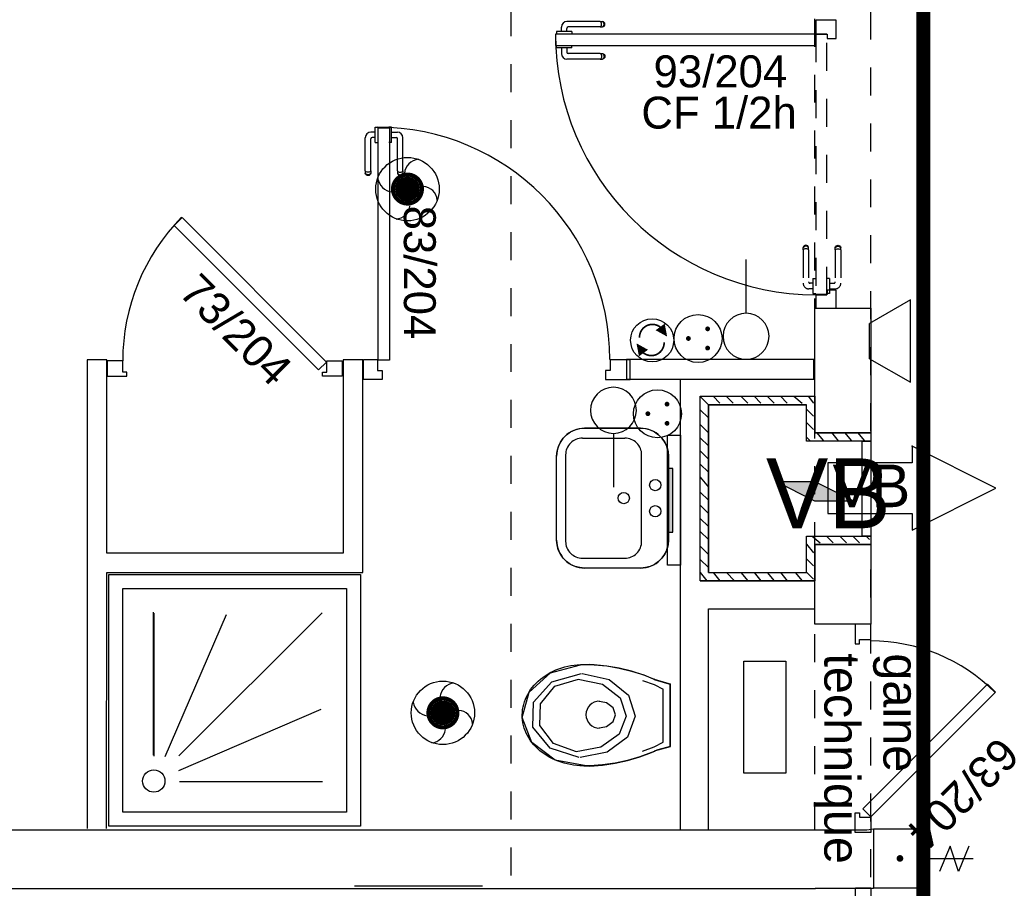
# Model space of a CAD drawing. Header units: millimetres. Extents: x -11.8 to 86.8, y 45.9 to 95.9.
# Tile 5 of 108: x 9.1 to 12.6, y 60.4 to 63.5. Entities that reach past the tile are written whole.
import ezdxf

# ---------------------------------------------------------------- set-up
doc = ezdxf.new("R2010")
doc.units = ezdxf.units.MM
doc.header["$MEASUREMENT"] = 0
for name, pattern in [('PC_DASH_1', [0.055556, 0.027778, -0.027778]), ('PC_DASH_3', [0.055556, 0.027778, -0.027778]), ('PC_DASH_4', [0.125, 0.055556, -0.069444]), ('PC_DASH_5', [0.069444, 0.027778, -0.041667])]:
    doc.linetypes.add(name, pattern=pattern)
for name, color, linetype in [('Cfa', 1, 'Continuous'), ('CFO', 6, 'Continuous'), ('Structure etage', 7, 'Continuous')]:
    doc.layers.add(name, color=color, linetype=linetype)
doc.styles.get("Standard").update_dxf_attribs({"font": 'BKANT.TTF'})

# ---------------------------------------------------------------- blocks, each defined once
blk = doc.blocks.new('BG')
for p, q in [((-0.047, -0.317), (-0.046, -0.771)), ((0.078, -0.538), (-0.181, -0.429)), ((-0.181, -0.621), (0.078, -0.538)), ((0.078, -0.728), (-0.181, -0.621))]:
    blk.add_line(p, q)
blk.add_lwpolyline([(-0.347, 0.246), (-0.347, -0.317), (0.252, -0.317), (0.252, 0.246)], close=True)
at = {"const_width": 0.0341}
blk.add_lwpolyline([(-0.063, -0.024, 1), (-0.029, -0.024, 1)], format="xyb", close=True, dxfattribs=at)
blk = doc.blocks.new('QGACHE')
for p, q in [((-0.088, 0.014), (0.112, 0.414)), ((0.112, 0.414), (0.112, 0.014)), ((0.112, 0.364), (0.112, 0.164)), ((-0.088, -0.186), (-0.088, 0.014)), ((0.112, 0.014), (-0.088, -0.386)), ((-0.088, -0.386), (-0.088, 0.014))]:
    blk.add_line(p, q)
blk.add_solid([(-0.085, 0.019), (0.112, 0.41), (-0.088, -0.378), (0.111, 0.011)])
blk = doc.blocks.new('INDIC')
for p, q in [((-0.3, 0.15), (0.3, 0.15)), ((-0.1315, -0.15), (-0.3, 0.15)), ((0.3, 0.15), (0.1272, -0.15)), ((-0.1315, -0.15), (0.1272, -0.15))]:
    blk.add_line(p, q)
blk = doc.blocks.new('SA')
blk.add_line((0.1176, 0.2603), (0.3651, 0.5078))
blk.add_circle((0.0116, 0.1542), 0.15)
blk = doc.blocks.new('PCEN')
at = {"const_width": 0.025}
for points in [[(-0.101, 0.359, 1), (-0.076, 0.359, 1)], [(0.099, 0.359, 1), (0.124, 0.359, 1)], [(-0.001, 0.159, 1), (0.024, 0.159, 1)]]:
    blk.add_lwpolyline(points, format="xyb", close=True, dxfattribs=at)
blk.add_circle((0.012, 0.259), 0.25)
blk = doc.blocks.new('PLATAB')
for p, q in [((-0.828, -0.277), (-0.828, 0.033)), ((-0.828, 0.033), (0.721, 0.033)), ((-0.437, 0.03), (-0.437, -0.088)), ((0.324, -0.088), (0.324, 0.03)), ((0.721, 0.033), (0.721, -0.277)), ((-0.437, -0.088), (0.324, -0.088)), ((0.721, -0.277), (-0.828, -0.277))]:
    blk.add_line(p, q)
blk.add_solid([(-0.441, 0.03), (0.321, 0.03), (-0.441, -0.088), (0.321, -0.088)])
blk = doc.blocks.new('AP0')
for points, const_width in [([(0.175, -0.06, -1), (-0.148, 0.06, -1)], 0.0492), ([(-0.06, 0, 1), (0.087, 0, 1)], 0.147)]:
    blk.add_lwpolyline(points, format="xyb", close=True, dxfattribs=dict(const_width=const_width))
blk.add_circle((0.014, 0), 0.378)
for centre, radius, start, end in [((0.153, 0.184), 0.169, 92.8345, 178.447), ((-0.154, 0.151), 0.188, 186.2032, 263.9565), ((0.189, -0.152), 0.183, 5.8298, 82.3782), ((-0.155, -0.154), 0.206, 281.5712, 350.6383)]:
    blk.add_arc(centre, radius, start, end)
blk = doc.blocks.new('SAT2')
for points in [[(-0.141, 0.0796, 0.1, 0, 0), (-0.0543, 0.1422, 0, 0, 0)], [(0.0922, -0.0695, 0.1, 0, 0), (0.0055, -0.1321, 0, 0, 0)]]:
    blk.add_lwpolyline(points, format="xyseb")
at = {"const_width": 0.015}
for points in [[(-0.0457, -0.1049, -0.806662), (-0.0992, 0.1135)], [(-0.0031, 0.115, -0.806662), (0.0504, -0.1034)]]:
    blk.add_lwpolyline(points, format="xyb", dxfattribs=at)
blk.add_circle((-0.0218, 0.0081), 0.1929)
blk = doc.blocks.new('PD_15584')
at = {"layer": 'Structure etage', "color": 0}
for p, q in [((10.1739, -33.5819), (10.1739, -33.5802)), ((10.1739, -33.5802), (10.174, -33.5802)), ((10.1739, -33.5866), (10.1739, -33.5819)), ((10.174, -33.5802), (10.1839, -33.5802)), ((10.1839, -33.5802), (10.184, -33.5802)), ((10.1387, -33.7364), (10.1387, -33.6174)), ((10.1739, -33.5974), (10.1587, -33.5974)), ((10.1739, -33.6171), (10.1634, -33.6171)), ((10.1739, -33.5938), (10.1739, -33.5866)), ((10.1739, -33.6026), (10.1739, -33.5938)), ((10.1739, -33.612), (10.1739, -33.6026)), ((10.1739, -33.6208), (10.1739, -33.612)), ((10.1584, -33.7364), (10.1584, -33.6221)), ((10.1739, -33.628), (10.1739, -33.6208)), ((10.1739, -33.6327), (10.1739, -33.628)), ((10.1739, -33.6343), (10.1739, -33.6327)), ((10.1739, -33.6343), (10.174, -33.6343)), ((10.174, -33.6343), (10.1839, -33.6343)), ((10.1839, -33.6343), (10.184, -33.6343)), ((10.1387, -33.7364), (10.1387, -33.7426)), ((10.1387, -33.7426), (10.1387, -33.7448)), ((10.1399, -33.748), (10.1387, -33.7448)), ((10.1421, -33.7395), (10.1399, -33.7381)), ((10.1421, -33.7479), (10.1399, -33.7455)), ((10.1421, -33.7507), (10.1399, -33.748)), ((10.1451, -33.7404), (10.1421, -33.7395)), ((10.1451, -33.7495), (10.1421, -33.7479)), ((10.1451, -33.7524), (10.1421, -33.7507)), ((10.1486, -33.7407), (10.1451, -33.7404)), ((10.1486, -33.75), (10.1451, -33.7495)), ((10.1486, -33.753), (10.1451, -33.7524)), ((10.152, -33.7404), (10.1486, -33.7407)), ((10.152, -33.7495), (10.1486, -33.75)), ((10.152, -33.7524), (10.1486, -33.753)), ((10.155, -33.7395), (10.152, -33.7404)), ((10.155, -33.7479), (10.152, -33.7495)), ((10.155, -33.7507), (10.152, -33.7524)), ((10.1572, -33.7381), (10.155, -33.7395)), ((10.1572, -33.7455), (10.155, -33.7479)), ((10.1572, -33.748), (10.155, -33.7507)), ((10.1584, -33.7448), (10.1572, -33.748)), ((10.1584, -33.7364), (10.1584, -33.7426)), ((10.1584, -33.7426), (10.1584, -33.7448))]:
    blk.add_line(p, q, dxfattribs=at)
for centre, radius in [((10.1587, -33.6174), 0.02), ((10.1634, -33.6221), 0.00501)]:
    blk.add_arc(centre, radius, 90, 180, dxfattribs=at)
blk = doc.blocks.new('PD_15585')
at = {"layer": 'Structure etage', "color": 0}
for p, q in [((10.2231, -33.5802), (10.223, -33.5802)), ((10.2329, -33.5802), (10.2231, -33.5802)), ((10.233, -33.5802), (10.2329, -33.5802)), ((10.233, -33.5819), (10.233, -33.5802)), ((10.233, -33.5866), (10.233, -33.5819)), ((10.233, -33.5938), (10.233, -33.5866)), ((10.233, -33.6026), (10.233, -33.5938)), ((10.233, -33.5974), (10.2533, -33.5974)), ((10.233, -33.612), (10.233, -33.6026)), ((10.233, -33.6208), (10.233, -33.612)), ((10.233, -33.6171), (10.2486, -33.6171)), ((10.2734, -33.7364), (10.2734, -33.6174)), ((10.2231, -33.6343), (10.223, -33.6343)), ((10.2329, -33.6343), (10.2231, -33.6343)), ((10.233, -33.6343), (10.2329, -33.6343)), ((10.233, -33.628), (10.233, -33.6208)), ((10.233, -33.6327), (10.233, -33.628)), ((10.233, -33.6343), (10.233, -33.6327)), ((10.2536, -33.7364), (10.2536, -33.6221)), ((10.2536, -33.7364), (10.2536, -33.7426)), ((10.2536, -33.7426), (10.2536, -33.7448)), ((10.2536, -33.7448), (10.2548, -33.748)), ((10.2548, -33.7381), (10.2571, -33.7395)), ((10.2548, -33.7455), (10.2571, -33.7479)), ((10.2548, -33.748), (10.2571, -33.7507)), ((10.2571, -33.7395), (10.2601, -33.7404)), ((10.2571, -33.7479), (10.2601, -33.7495)), ((10.2571, -33.7507), (10.2601, -33.7524)), ((10.2601, -33.7404), (10.2635, -33.7407)), ((10.2601, -33.7495), (10.2635, -33.75)), ((10.2601, -33.7524), (10.2635, -33.753)), ((10.2635, -33.7407), (10.2669, -33.7404)), ((10.2635, -33.75), (10.2669, -33.7495)), ((10.2635, -33.753), (10.2669, -33.7524)), ((10.2669, -33.7404), (10.2699, -33.7395)), ((10.2669, -33.7495), (10.2699, -33.7479)), ((10.2669, -33.7524), (10.2699, -33.7507)), ((10.2699, -33.7395), (10.2722, -33.7381)), ((10.2699, -33.7479), (10.2722, -33.7455)), ((10.2699, -33.7507), (10.2722, -33.748)), ((10.2722, -33.748), (10.2734, -33.7448)), ((10.2734, -33.7364), (10.2734, -33.7426)), ((10.2734, -33.7426), (10.2734, -33.7448))]:
    blk.add_line(p, q, dxfattribs=at)
for centre, radius in [((10.2486, -33.6221), 0.00501), ((10.2533, -33.6174), 0.02)]:
    blk.add_arc(centre, radius, 0, 90, dxfattribs=at)
blk = doc.blocks.new('PD_15583')
at = {"layer": 'Structure etage'}
for name in ['PD_15584', 'PD_15585']:
    blk.add_blockref(name, (0, 0), dxfattribs=at)
blk = doc.blocks.new('PD_15586')
at = {"layer": 'Structure etage', "color": 0}
for p, q in [((11.014, -34.4099), (11.0861, -34.4099)), ((11.0861, -34.482), (11.0861, -34.4099)), ((10.9981, -34.482), (11.0861, -34.482))]:
    blk.add_line(p, q, dxfattribs=at)
blk.add_lwpolyline([(11.014, -34.4099), (11.014, -34.45), (10.9981, -34.45), (10.9981, -34.482), (11.014, -34.482)], dxfattribs=at)
blk = doc.blocks.new('PD_15582')
at = {"layer": 'Structure etage', "color": 0}
blk.add_lwpolyline([(10.1827, -34.45), (10.1986, -34.45), (10.1986, -34.482), (10.1327, -34.482), (10.1327, -34.4099), (10.1827, -34.4099), (10.1827, -34.45)], dxfattribs=at)
blk.add_arc((10.1827, -34.4099), 0.83, 0, 90, dxfattribs=at)
at = {"layer": 'Structure etage'}
for name in ['PD_15583', 'PD_15586']:
    blk.add_blockref(name, (0, 0), dxfattribs=at)
at = {"layer": 'Structure etage', "color": 0, "insert": (10.3907, -33.817), "char_height": 0.114102, "width": 0.529167, "attachment_point": 1, "rotation": 270}
blk.add_mtext('{\\fArial|b0|i0|c0|p34;\\W0.98; 83/204}', dxfattribs=at)
blk = doc.blocks.new('PD_15587')
at = {"layer": 'Structure etage', "color": 0}
for p, q in [((11.1229, -34.656), (10.9229, -34.656)), ((10.9149, -34.6915), (11.0669, -34.6915)), ((10.8229, -35.056), (10.8229, -34.756)), ((10.8549, -34.7515), (10.8549, -35.0605)), ((11.1269, -35.0606), (11.1269, -34.7515)), ((11.2229, -34.7561), (11.2229, -35.0561)), ((10.9148, -35.1205), (11.0668, -35.1205)), ((11.1228, -35.156), (10.9228, -35.156))]:
    blk.add_line(p, q, dxfattribs=at)
blk.add_lwpolyline([(11.1228, -35.156), (10.9228, -35.156), (10.9055, -35.1545), (10.8886, -35.15), (10.8728, -35.1426), (10.8586, -35.1326), (10.8462, -35.1203), (10.8362, -35.106), (10.8289, -35.0902), (10.8244, -35.0733), (10.8229, -35.056), (10.8229, -35.056), (10.8229, -34.756), (10.8244, -34.7386), (10.829, -34.7218), (10.8363, -34.706), (10.8463, -34.6917), (10.8587, -34.6794), (10.8729, -34.6694), (10.8887, -34.662), (10.9056, -34.6575), (10.9229, -34.656), (10.9229, -34.656), (11.1229, -34.656), (11.1403, -34.6576), (11.1571, -34.6621), (11.1729, -34.6694), (11.1872, -34.6795), (11.1995, -34.6918), (11.2095, -34.7061), (11.2169, -34.7219), (11.2214, -34.7387), (11.2229, -34.7561), (11.2229, -34.7561), (11.2229, -35.0561), (11.2213, -35.0734), (11.2168, -35.0903), (11.2095, -35.1061), (11.1995, -35.1203), (11.1871, -35.1327), (11.1728, -35.1427), (11.157, -35.15), (11.1402, -35.1545), (11.1228, -35.156), (11.1228, -35.156)], dxfattribs=at)
for centre in [(11.1753, -34.8594), (11.0629, -34.906), (11.1753, -34.9527)]:
    blk.add_circle(centre, 0.02, dxfattribs=at)
for centre, radius, start, end in [((10.9229, -34.756), 0.1, 89.9892, 179.9895), ((11.1229, -34.756), 0.1, 359.9886, 89.9889), ((10.9149, -34.7515), 0.06, 89.9892, 179.9894), ((11.0669, -34.7515), 0.06, 359.9886, 89.9889), ((10.9229, -35.056), 0.1, 179.9886, 269.9889), ((10.9149, -35.0605), 0.06, 179.9886, 269.9889), ((11.0669, -35.0605), 0.06, 269.9886, 359.9889), ((11.1229, -35.056), 0.1, 269.9886, 359.9889)]:
    blk.add_arc(centre, radius, start, end, dxfattribs=at)
blk = doc.blocks.new('PD_15588')
at = {"layer": 'Structure etage', "color": 0}
for p, q in [((10.9402, -35.5016), (10.91, -35.5016)), ((11.2034, -35.7787), (11.2034, -35.5882)), ((11.2292, -35.7946), (11.2292, -35.5713)), ((10.9435, -35.8636), (10.92, -35.8636))]:
    blk.add_line(p, q, dxfattribs=at)
for points in [[(11.2287, -35.7941), (11.185, -35.8062), (11.172, -35.8105), (11.1739, -35.81), (11.1623, -35.8149), (11.1198, -35.8307), (11.0763, -35.8435), (11.032, -35.8532), (10.9871, -35.8598), (10.9419, -35.8632), (10.9435, -35.8631), (10.92, -35.8631), (10.9281, -35.8624), (10.9174, -35.8626), (10.906, -35.8623), (10.8946, -35.8615), (10.8832, -35.8602), (10.872, -35.8584), (10.8609, -35.8562), (10.8499, -35.8534), (10.8392, -35.8502), (10.8286, -35.8466), (10.8183, -35.8424), (10.8083, -35.8379), (10.7986, -35.8329), (10.7892, -35.8275), (10.7801, -35.8217), (10.7715, -35.8155), (10.7632, -35.809), (10.7554, -35.8021), (10.748, -35.7948), (10.7411, -35.7873), (10.7347, -35.7795), (10.7287, -35.7714), (10.7233, -35.763), (10.7184, -35.7545), (10.7141, -35.7457), (10.7104, -35.7368), (10.7072, -35.7277), (10.7045, -35.7184), (10.7025, -35.7091), (10.7011, -35.6997), (10.7002, -35.6903), (10.7, -35.6808), (10.7003, -35.6714), (10.7013, -35.6619), (10.7028, -35.6525), (10.705, -35.6432), (10.7077, -35.634), (10.711, -35.625), (10.7149, -35.6161), (10.7193, -35.6073), (10.7243, -35.5988), (10.7298, -35.5905), (10.7358, -35.5825), (10.7423, -35.5747), (10.7493, -35.5672), (10.7568, -35.56), (10.7647, -35.5532), (10.773, -35.5467), (10.7818, -35.5406), (10.7909, -35.5349), (10.8003, -35.5295), (10.8101, -35.5246), (10.8202, -35.5202), (10.8305, -35.5161), (10.8411, -35.5125), (10.8519, -35.5094), (10.8629, -35.5068), (10.874, -35.5046), (10.8853, -35.5029), (10.8966, -35.5017), (10.908, -35.501), (10.91, -35.5011), (10.9402, -35.5011), (10.9419, -35.5006), (10.9571, -35.5014), (11.0023, -35.5059), (11.047, -35.5136), (11.091, -35.5243), (11.1342, -35.5381), (11.1764, -35.5549), (11.172, -35.5536), (11.2155, -35.5666), (11.2287, -35.57), (11.2292, -35.5709), (11.2292, -35.7941)], [(10.9281, -35.8629), (10.8178, -35.8427), (10.7344, -35.7796), (10.7002, -35.6905), (10.7244, -35.5991), (10.8004, -35.53), (10.908, -35.5015), (10.908, -35.5015)], [(11.1764, -35.5554), (11.1342, -35.5386), (11.091, -35.5248), (11.047, -35.514), (11.0023, -35.5064), (10.9571, -35.5019), (10.9419, -35.5011)], [(10.9035, -35.8326), (10.7992, -35.7992), (10.7373, -35.7245), (10.7399, -35.635), (10.8061, -35.5627), (10.9122, -35.5332)], [(10.8938, -35.8126), (10.8115, -35.7836), (10.7628, -35.7187), (10.7648, -35.6411), (10.817, -35.5782), (10.9006, -35.5526)], [(10.9, -35.5526), (10.987, -35.5713), (11.0497, -35.6198), (11.0714, -35.6851), (11.0463, -35.7497), (10.981, -35.7964), (10.8931, -35.8125), (10.8931, -35.8125)], [(10.9143, -35.5332), (11.0103, -35.5547), (11.0796, -35.6105), (11.1036, -35.6858), (11.0758, -35.7602), (11.0038, -35.8139), (10.9067, -35.8325), (10.9067, -35.8325)], [(11.172, -35.5541), (11.2155, -35.5671), (11.2287, -35.5705)], [(11.1293, -35.5575), (11.1721, -35.5724), (11.2034, -35.5887)], [(10.9688, -35.7284), (11.0009, -35.7219), (11.0245, -35.7042), (11.0331, -35.68), (11.0245, -35.6558), (11.0009, -35.638), (10.9688, -35.6316)], [(11.1293, -35.81), (11.1721, -35.7951), (11.2034, -35.7787)], [(11.2287, -35.7946), (11.185, -35.8067), (11.172, -35.8109)], [(10.9419, -35.8637), (10.9871, -35.8603), (11.032, -35.8537), (11.0763, -35.844), (11.1198, -35.8312), (11.1623, -35.8154), (11.1739, -35.8105)]]:
    blk.add_lwpolyline(points, dxfattribs=at)
blk.add_arc((10.9761, -35.68), 0.0484, 90, 270, dxfattribs=at)
blk = doc.blocks.new('PD_15590')
at = {"layer": 'Structure etage', "color": 0}
for p, q in [((9.3809, -35.8253), (9.3809, -35.3139)), ((9.3837, -35.8283), (9.3837, -35.3169)), ((9.4229, -35.83), (9.6423, -35.3217)), ((9.9843, -35.3158), (9.4726, -35.8275)), ((9.4726, -35.8795), (9.9809, -35.6601)), ((9.4744, -35.9187), (9.9857, -35.9187))]:
    blk.add_line(p, q, dxfattribs=at)
for points in [[(10.1214, -36.0787), (9.2214, -36.0787), (9.2214, -35.1787), (10.1214, -35.1787), (10.1214, -36.0787)], [(10.0714, -36.0287), (9.2714, -36.0287), (9.2714, -35.2287), (10.0714, -35.2287), (10.0714, -36.0287)]]:
    blk.add_lwpolyline(points, dxfattribs=at)
blk.add_circle((9.3824, -35.9172), 0.04, dxfattribs=at)
blk = doc.blocks.new('PD_15589')
at = {"layer": 'Structure etage', "color": 0}
for p, q in [((9.1443, -34.4121), (9.144, -36.0865)), ((9.2143, -34.4121), (9.1443, -34.4121)), ((9.2142, -35.1022), (9.2143, -34.4121)), ((10.0602, -34.4121), (10.0601, -35.1021)), ((10.1302, -34.4121), (10.0602, -34.4121)), ((10.1301, -35.1721), (10.1302, -34.4121)), ((10.0601, -35.1021), (9.2142, -35.1022)), ((9.214, -36.0865), (9.2142, -35.1721)), ((9.2142, -35.1721), (10.1301, -35.1721))]:
    blk.add_line(p, q, dxfattribs=at)
at = {"layer": 'Structure etage'}
blk.add_blockref('PD_15590', (0, 0), dxfattribs=at)
blk = doc.blocks.new('PD_15591')
at = {"layer": 'Structure etage', "color": 0}
for points in [[(9.4551, -33.9316), (9.4834, -33.9033), (9.9996, -34.4195), (9.9713, -34.4478), (9.4551, -33.9316)], [(9.2163, -34.4152), (9.2163, -34.4702), (9.2863, -34.4702), (9.2863, -34.4552), (9.2713, -34.4552), (9.2713, -34.4152), (9.2163, -34.4152)], [(10.0563, -34.4152), (10.0563, -34.4702), (9.9863, -34.4702), (9.9863, -34.4552), (10.0013, -34.4552), (10.0013, -34.4152), (10.0563, -34.4152)]]:
    blk.add_lwpolyline(points, dxfattribs=at)
blk.add_arc((10.0013, -34.4152), 0.73, 135.3329, 180, dxfattribs=at)
at = {"layer": 'Structure etage', "color": 0, "insert": (9.5479, -34.0944), "char_height": 0.114102, "width": 0.493889, "attachment_point": 1, "rotation": 315}
blk.add_mtext('{\\fArial|b0|i0|c0|p34;\\W0.98;73/204}', dxfattribs=at)
blk = doc.blocks.new('PD_15721')
at = {"layer": 'Structure etage', "color": 0}
for points in [[(11.9457, -35.3567), (11.8907, -35.3567), (11.8907, -35.4267), (11.9057, -35.4267), (11.9057, -35.4117), (11.9457, -35.4117), (11.9457, -35.3567)], [(11.9463, -36.0451), (11.918, -36.0168), (12.3635, -35.5713), (12.3918, -35.5996), (11.9463, -36.0451)], [(11.9457, -36.1014), (11.8907, -36.1014), (11.8907, -36.0314), (11.9057, -36.0314), (11.9057, -36.0464), (11.9457, -36.0464), (11.9457, -36.1014)]]:
    blk.add_lwpolyline(points, dxfattribs=at)
blk.add_arc((11.9457, -36.0464), 0.63, 45.0419, 90, dxfattribs=at)
blk = doc.blocks.new('PD_15903')
at = {"layer": 'Structure etage', "color": 0}
for p, q in [((10.8398, -33.2373), (10.8398, -33.2221)), ((10.8595, -33.2373), (10.8595, -33.2268)), ((10.9788, -33.2021), (10.8598, -33.2021)), ((10.9788, -33.2218), (10.8645, -33.2218)), ((10.9788, -33.2021), (10.9849, -33.2021)), ((10.9788, -33.2218), (10.9849, -33.2218)), ((10.9818, -33.2055), (10.9805, -33.2033)), ((10.9805, -33.2206), (10.9818, -33.2184)), ((10.9827, -33.2085), (10.9818, -33.2055)), ((10.9818, -33.2184), (10.9827, -33.2154)), ((10.9831, -33.212), (10.9827, -33.2085)), ((10.9827, -33.2154), (10.9831, -33.212)), ((10.9849, -33.2021), (10.9871, -33.2021)), ((10.9849, -33.2218), (10.9871, -33.2218)), ((10.9904, -33.2033), (10.9871, -33.2021)), ((10.9871, -33.2218), (10.9904, -33.2206)), ((10.9902, -33.2055), (10.9879, -33.2033)), ((10.9879, -33.2206), (10.9902, -33.2184)), ((10.9918, -33.2085), (10.9902, -33.2055)), ((10.9902, -33.2184), (10.9918, -33.2154)), ((10.9931, -33.2055), (10.9904, -33.2033)), ((10.9904, -33.2206), (10.9931, -33.2184)), ((10.9923, -33.212), (10.9918, -33.2085)), ((10.9918, -33.2154), (10.9923, -33.212)), ((10.9948, -33.2085), (10.9931, -33.2055)), ((10.9931, -33.2184), (10.9948, -33.2154)), ((10.9954, -33.212), (10.9948, -33.2085)), ((10.9948, -33.2154), (10.9954, -33.212)), ((10.8242, -33.2373), (10.8226, -33.2373)), ((10.8226, -33.2373), (10.8226, -33.2374)), ((10.8226, -33.2374), (10.8226, -33.2472)), ((10.8226, -33.2472), (10.8226, -33.2473)), ((10.8289, -33.2373), (10.8242, -33.2373)), ((10.8361, -33.2373), (10.8289, -33.2373)), ((10.8449, -33.2373), (10.8361, -33.2373)), ((10.8543, -33.2373), (10.8449, -33.2373)), ((10.8631, -33.2373), (10.8543, -33.2373)), ((10.8703, -33.2373), (10.8631, -33.2373)), ((10.875, -33.2373), (10.8703, -33.2373)), ((10.8767, -33.2373), (10.875, -33.2373)), ((10.8767, -33.2373), (10.8767, -33.2374)), ((10.8767, -33.2374), (10.8767, -33.2472)), ((10.8767, -33.2472), (10.8767, -33.2473))]:
    blk.add_line(p, q, dxfattribs=at)
for centre, radius in [((10.8598, -33.2221), 0.02), ((10.8645, -33.2268), 0.00501)]:
    blk.add_arc(centre, radius, 90, 180, dxfattribs=at)
blk = doc.blocks.new('PD_15904')
at = {"layer": 'Structure etage', "color": 0}
for p, q in [((10.8226, -33.2865), (10.8226, -33.2864)), ((10.8226, -33.2963), (10.8226, -33.2865)), ((10.8226, -33.2964), (10.8226, -33.2963)), ((10.8242, -33.2964), (10.8226, -33.2964)), ((10.8289, -33.2964), (10.8242, -33.2964)), ((10.8361, -33.2964), (10.8289, -33.2964)), ((10.8449, -33.2964), (10.8361, -33.2964)), ((10.8398, -33.2964), (10.8398, -33.3167)), ((10.8543, -33.2964), (10.8449, -33.2964)), ((10.8631, -33.2964), (10.8543, -33.2964)), ((10.8595, -33.2964), (10.8595, -33.312)), ((10.8703, -33.2964), (10.8631, -33.2964)), ((10.875, -33.2964), (10.8703, -33.2964)), ((10.8767, -33.2964), (10.875, -33.2964)), ((10.8767, -33.2865), (10.8767, -33.2864)), ((10.8767, -33.2963), (10.8767, -33.2865)), ((10.8767, -33.2964), (10.8767, -33.2963)), ((10.9788, -33.3368), (10.8598, -33.3368)), ((10.9788, -33.317), (10.8645, -33.317)), ((10.9788, -33.317), (10.9849, -33.317)), ((10.9788, -33.3368), (10.9849, -33.3368)), ((10.9805, -33.3182), (10.9818, -33.3205)), ((10.9818, -33.3333), (10.9805, -33.3356)), ((10.9818, -33.3205), (10.9827, -33.3235)), ((10.9827, -33.3303), (10.9818, -33.3333)), ((10.9827, -33.3235), (10.9831, -33.3269)), ((10.9831, -33.3269), (10.9827, -33.3303)), ((10.9849, -33.317), (10.9871, -33.317)), ((10.9849, -33.3368), (10.9871, -33.3368)), ((10.9871, -33.317), (10.9904, -33.3182)), ((10.9904, -33.3356), (10.9871, -33.3368)), ((10.9879, -33.3182), (10.9902, -33.3205)), ((10.9902, -33.3333), (10.9879, -33.3356)), ((10.9902, -33.3205), (10.9918, -33.3235)), ((10.9918, -33.3303), (10.9902, -33.3333)), ((10.9904, -33.3182), (10.9931, -33.3205)), ((10.9931, -33.3333), (10.9904, -33.3356)), ((10.9918, -33.3235), (10.9923, -33.3269)), ((10.9923, -33.3269), (10.9918, -33.3303)), ((10.9931, -33.3205), (10.9948, -33.3235)), ((10.9948, -33.3303), (10.9931, -33.3333)), ((10.9948, -33.3235), (10.9954, -33.3269)), ((10.9954, -33.3269), (10.9948, -33.3303))]:
    blk.add_line(p, q, dxfattribs=at)
for centre, radius in [((10.8598, -33.3167), 0.02), ((10.8645, -33.312), 0.00501)]:
    blk.add_arc(centre, radius, 180, 270, dxfattribs=at)
blk = doc.blocks.new('PD_15902')
at = {"layer": 'Structure etage'}
for name in ['PD_15903', 'PD_15904']:
    blk.add_blockref(name, (0, 0), dxfattribs=at)
blk = doc.blocks.new('PD_15907')
at = {"layer": 'Structure etage', "color": 0, "linetype": 'PC_DASH_1'}
for p, q in [((11.7054, -34.007), (11.7042, -34.0102)), ((11.7077, -34.0043), (11.7054, -34.007)), ((11.7077, -34.0071), (11.7054, -34.0095)), ((11.7107, -34.0026), (11.7077, -34.0043)), ((11.7107, -34.0056), (11.7077, -34.0071)), ((11.7141, -34.002), (11.7107, -34.0026)), ((11.7141, -34.005), (11.7107, -34.0056)), ((11.7175, -34.0026), (11.7141, -34.002)), ((11.7175, -34.0056), (11.7141, -34.005)), ((11.7205, -34.0043), (11.7175, -34.0026)), ((11.7205, -34.0071), (11.7175, -34.0056)), ((11.7228, -34.007), (11.7205, -34.0043)), ((11.7228, -34.0095), (11.7205, -34.0071)), ((11.724, -34.0102), (11.7228, -34.007)), ((11.7042, -34.0124), (11.7042, -34.0102)), ((11.7042, -34.0186), (11.7042, -34.0124)), ((11.7042, -34.0186), (11.7042, -34.1376)), ((11.7077, -34.0155), (11.7054, -34.0169)), ((11.7107, -34.0146), (11.7077, -34.0155)), ((11.7141, -34.0143), (11.7107, -34.0146)), ((11.7175, -34.0146), (11.7141, -34.0143)), ((11.7205, -34.0155), (11.7175, -34.0146)), ((11.7228, -34.0169), (11.7205, -34.0155)), ((11.724, -34.0124), (11.724, -34.0102)), ((11.724, -34.0186), (11.724, -34.0124)), ((11.724, -34.0186), (11.724, -34.1329)), ((11.7395, -34.1379), (11.729, -34.1379)), ((11.7395, -34.1207), (11.7395, -34.1223)), ((11.7395, -34.1207), (11.7396, -34.1207)), ((11.7395, -34.1223), (11.7395, -34.127)), ((11.7395, -34.127), (11.7395, -34.1342)), ((11.7395, -34.1342), (11.7395, -34.143)), ((11.7395, -34.143), (11.7395, -34.1524)), ((11.7396, -34.1207), (11.7494, -34.1207)), ((11.7494, -34.1207), (11.7495, -34.1207)), ((11.7395, -34.1576), (11.7243, -34.1576)), ((11.7395, -34.1524), (11.7395, -34.1613)), ((11.7395, -34.1613), (11.7395, -34.1684)), ((11.7395, -34.1684), (11.7395, -34.1731)), ((11.7395, -34.1731), (11.7395, -34.1748)), ((11.7395, -34.1748), (11.7396, -34.1748)), ((11.7396, -34.1748), (11.7494, -34.1748)), ((11.7494, -34.1748), (11.7495, -34.1748))]:
    blk.add_line(p, q, dxfattribs=at)
for centre, radius in [((11.7243, -34.1376), 0.02), ((11.729, -34.1329), 0.00501)]:
    blk.add_arc(centre, radius, 180, 270, dxfattribs=at)
blk = doc.blocks.new('PD_15908')
at = {"layer": 'Structure etage', "color": 0, "linetype": 'PC_DASH_1'}
for p, q in [((11.8192, -34.0102), (11.8204, -34.007)), ((11.8204, -34.007), (11.8226, -34.0043)), ((11.8204, -34.0095), (11.8226, -34.0071)), ((11.8226, -34.0043), (11.8256, -34.0026)), ((11.8226, -34.0071), (11.8256, -34.0056)), ((11.8256, -34.0026), (11.829, -34.002)), ((11.8256, -34.0056), (11.829, -34.005)), ((11.829, -34.002), (11.8324, -34.0026)), ((11.829, -34.005), (11.8324, -34.0056)), ((11.8324, -34.0026), (11.8355, -34.0043)), ((11.8324, -34.0056), (11.8355, -34.0071)), ((11.8355, -34.0043), (11.8377, -34.007)), ((11.8355, -34.0071), (11.8377, -34.0095)), ((11.8377, -34.007), (11.8389, -34.0102)), ((11.8192, -34.0124), (11.8192, -34.0102)), ((11.8192, -34.0186), (11.8192, -34.0124)), ((11.8192, -34.0186), (11.8192, -34.1329)), ((11.8204, -34.0169), (11.8226, -34.0155)), ((11.8226, -34.0155), (11.8256, -34.0146)), ((11.8256, -34.0146), (11.829, -34.0143)), ((11.829, -34.0143), (11.8324, -34.0146)), ((11.8324, -34.0146), (11.8355, -34.0155)), ((11.8355, -34.0155), (11.8377, -34.0169)), ((11.8389, -34.0124), (11.8389, -34.0102)), ((11.8389, -34.0186), (11.8389, -34.0124)), ((11.8389, -34.0186), (11.8389, -34.1376)), ((11.7886, -34.1207), (11.7885, -34.1207)), ((11.7984, -34.1207), (11.7886, -34.1207)), ((11.7985, -34.1207), (11.7984, -34.1207)), ((11.7985, -34.1207), (11.7985, -34.1223)), ((11.7985, -34.1223), (11.7985, -34.127)), ((11.7985, -34.127), (11.7985, -34.1342)), ((11.7985, -34.1342), (11.7985, -34.143)), ((11.7985, -34.1379), (11.8142, -34.1379)), ((11.7985, -34.143), (11.7985, -34.1524)), ((11.7886, -34.1748), (11.7885, -34.1748)), ((11.7984, -34.1748), (11.7886, -34.1748)), ((11.7985, -34.1748), (11.7984, -34.1748)), ((11.7985, -34.1524), (11.7985, -34.1613)), ((11.7985, -34.1576), (11.8189, -34.1576)), ((11.7985, -34.1613), (11.7985, -34.1684)), ((11.7985, -34.1684), (11.7985, -34.1731)), ((11.7985, -34.1731), (11.7985, -34.1748))]:
    blk.add_line(p, q, dxfattribs=at)
for centre, radius in [((11.8142, -34.1329), 0.00501), ((11.8189, -34.1376), 0.02)]:
    blk.add_arc(centre, radius, 270, 0, dxfattribs=at)
blk = doc.blocks.new('PD_15906')
at = {"layer": 'Structure etage'}
for name in ['PD_15907', 'PD_15908']:
    blk.add_blockref(name, (0, 0), dxfattribs=at)
blk = doc.blocks.new('PD_15905')
at = {"layer": 'Structure etage', "color": 0, "linetype": 'PC_DASH_1'}
blk.add_lwpolyline([(11.7495, -34.1788), (11.7895, -34.1788), (11.7895, -33.2475), (11.7495, -33.2475), (11.7495, -34.1788)], dxfattribs=at)
at = {"layer": 'Structure etage'}
blk.add_blockref('PD_15906', (0, 0), dxfattribs=at)
blk = doc.blocks.new('PD_15901')
at = {"layer": 'Structure etage', "color": 0}
for points in [[(11.7899, -33.2474), (11.7899, -33.2633), (11.822, -33.2633), (11.822, -33.1973), (11.7499, -33.1973), (11.7499, -33.2474), (11.7899, -33.2474)], [(10.8186, -33.2474), (10.8186, -33.2874), (11.7499, -33.2874), (11.7499, -33.2474), (10.8186, -33.2474)], [(11.822, -34.2272), (11.822, -34.1627), (11.7899, -34.1627), (11.7899, -34.1786), (11.7499, -34.1786), (11.7499, -34.2272), (11.822, -34.2272)]]:
    blk.add_lwpolyline(points, dxfattribs=at)
blk.add_arc((11.7499, -33.2474), 0.9313, 180, 270, dxfattribs=at)
at = {"layer": 'Structure etage'}
for name in ['PD_15902', 'PD_15905']:
    blk.add_blockref(name, (0, 0), dxfattribs=at)
blk = doc.blocks.new('PD_16343')
at = {"layer": 'Structure etage', "color": 0}
for points in [[(11.8917, -36.299), (11.9467, -36.299), (11.9467, -36.369), (11.9317, -36.369), (11.9317, -36.354), (11.8917, -36.354), (11.8917, -36.299)], [(11.8917, -36.394), (11.8917, -36.354), (10.9617, -36.3545), (10.9617, -36.3945), (11.8917, -36.394)], [(11.8924, -37.784), (11.8923, -37.744), (11.3624, -37.7443), (11.3624, -37.7843), (11.8924, -37.784)], [(11.8924, -37.839), (11.9474, -37.839), (11.9474, -37.769), (11.9324, -37.769), (11.9324, -37.784), (11.8924, -37.784), (11.8924, -37.839)]]:
    blk.add_lwpolyline(points, dxfattribs=at)
for centre, radius, start, end in [((11.8917, -36.334), 0.93, 180.0278, 270.0278), ((11.8924, -37.794), 0.53, 90.0292, 180.0278)]:
    blk.add_arc(centre, radius, start, end, dxfattribs=at)
blk = doc.blocks.new('PD_16548')
at = {"layer": 'Structure etage', "color": 0}
for p, q in [((11.3362, -34.5431), (11.3653, -34.5722)), ((11.3821, -34.5419), (11.4065, -34.5663)), ((11.4291, -34.5419), (11.4535, -34.5663)), ((11.482, -34.5419), (11.5064, -34.5663)), ((11.5291, -34.5419), (11.5535, -34.5663)), ((11.5761, -34.5419), (11.6005, -34.5663)), ((11.6231, -34.5419), (11.6475, -34.5663)), ((11.6712, -34.5419), (11.7005, -34.5663)), ((11.7221, -34.5419), (11.7416, -34.5663)), ((11.3362, -34.5901), (11.3653, -34.6193)), ((11.7162, -34.5879), (11.7416, -34.6134)), ((11.7162, -34.635), (11.7416, -34.6604)), ((11.3362, -34.643), (11.3653, -34.6722)), ((11.7522, -34.6719), (11.7769, -34.7016)), ((11.8051, -34.6719), (11.8298, -34.7016)), ((11.8522, -34.6719), (11.8769, -34.7016)), ((11.8992, -34.6719), (11.9239, -34.7016)), ((11.3362, -34.6901), (11.3653, -34.7192)), ((11.7162, -34.6879), (11.7299, -34.7016)), ((11.3362, -34.7371), (11.3653, -34.7662)), ((11.3362, -34.7842), (11.3653, -34.8133)), ((11.3362, -34.8312), (11.3653, -34.8662)), ((11.3362, -34.8841), (11.3653, -34.9132)), ((11.3362, -34.9311), (11.3653, -34.9603)), ((11.3362, -34.9782), (11.3653, -35.0073)), ((11.3362, -35.0252), (11.3653, -35.0544)), ((11.7361, -35.0419), (11.7651, -35.0661)), ((11.788, -35.0419), (11.8122, -35.0661)), ((11.835, -35.0419), (11.8592, -35.0661)), ((11.8821, -35.0419), (11.9062, -35.0661)), ((11.9291, -35.0419), (11.9415, -35.0544)), ((11.3362, -35.0781), (11.3653, -35.1073)), ((11.7162, -35.0709), (11.7416, -35.1014)), ((11.3362, -35.1252), (11.3653, -35.1543)), ((11.7162, -35.123), (11.7416, -35.1484)), ((11.3362, -35.1723), (11.3594, -35.2013)), ((11.382, -35.1719), (11.4065, -35.2013)), ((11.43, -35.1719), (11.4594, -35.2013)), ((11.4819, -35.1719), (11.5064, -35.2013)), ((11.529, -35.1719), (11.5535, -35.2013)), ((11.576, -35.1719), (11.6005, -35.2013)), ((11.623, -35.1719), (11.6475, -35.2013)), ((11.676, -35.1719), (11.7005, -35.2013)), ((11.7162, -35.17), (11.7416, -35.1955))]:
    blk.add_line(p, q, dxfattribs=at)
blk = doc.blocks.new('PD_16550')
at = {"layer": 'Structure etage', "color": 0}
blk.add_lwpolyline([(12.0938, -34.9605), (12.0938, -35.02), (12.3929, -34.87), (12.0938, -34.72), (12.0938, -34.7796), (11.7929, -34.7796), (11.7929, -34.9605), (12.0938, -34.9605)], dxfattribs=at)
blk.add_point((12.0938, -34.72), dxfattribs=at)
blk = doc.blocks.new('PD_16549')
at = {"layer": 'Structure etage'}
blk.add_blockref('PD_16550', (0, 0), dxfattribs=at)
at = {"layer": 'Structure etage', "color": 0, "insert": (11.8095, -34.7862), "char_height": 0.152135, "width": 0.282222, "attachment_point": 1}
blk.add_mtext('{\\fArial|b0|i0|c0|p34;\\W0.98;VB}', dxfattribs=at)

msp = doc.modelspace()

# ---------------------------------------------------------------- linework, layer by layer
at = {"layer": 'CFO', "color": 5, "linetype": 'PC_DASH_3', "const_width": 0.05}
msp.add_lwpolyline([(12.3132, 74.4759), (12.3132, 57.7352)], dxfattribs=at)
at = {"layer": 'Structure etage', "color": 0, "linetype": 'PC_DASH_5'}
msp.add_line((10.8378, 95.7438), (10.8378, 56.148), dxfattribs=at)
at = {"layer": 'Structure etage', "color": 0, "linetype": 'PC_DASH_4'}
for p, q in [((11.9252, 60.6066), (11.9252, 83.9882)), ((12.1252, 62.0324), (12.1252, 83.9882)), ((12.1252, 57.4375), (12.1252, 61.6301))]:
    msp.add_line(p, q, dxfattribs=at)
at = {"layer": 'Structure etage', "color": 0}
for p, q in [((11.4452, 60.6066), (11.4452, 62.2182)), ((11.5152, 62.1568), (11.9252, 62.1568)), ((11.5452, 62.1268), (11.8952, 62.1268)), ((11.5452, 61.5268), (11.5452, 62.1268)), ((11.8952, 61.9968), (11.8952, 62.1268)), ((11.8952, 61.5268), (11.8952, 61.6568)), ((11.5452, 61.5268), (11.8952, 61.5268)), ((11.5152, 61.4968), (11.9252, 61.4968)), ((11.5452, 61.3968), (11.9252, 61.3968)), ((11.5452, 60.6066), (11.5452, 61.3968)), ((10.2797, 60.407), (10.7375, 60.4068))]:
    msp.add_line(p, q, dxfattribs=at)
for points in [[(10.3642, 63.1169), (10.4043, 63.1169), (10.4043, 62.2858), (10.3642, 62.2858), (10.3642, 63.1169)], [(11.9249, 62.4716), (12.1249, 62.4716), (12.1249, 62.0268), (11.9249, 62.0268), (11.9249, 62.4716)], [(11.2521, 62.2883), (11.2521, 62.2183), (11.9216, 62.218), (11.9216, 62.288), (11.2521, 62.2883)], [(12.1249, 62.0268), (12.125, 61.9968), (11.8952, 61.9968), (11.8952, 62.1268), (11.5452, 62.1268), (11.5452, 61.5268), (11.8952, 61.5268), (11.8952, 61.6568), (12.1255, 61.6568), (12.1256, 61.6268), (11.9256, 61.6268), (11.9252, 61.4968), (11.5152, 61.4968), (11.5152, 62.1568), (11.9252, 62.1568), (11.9249, 62.0268), (12.1249, 62.0268)], [(12.095, 61.9968), (12.125, 61.9968), (12.125, 61.6568), (12.095, 61.6568), (12.095, 61.9968)], [(11.9256, 61.6268), (12.1256, 61.6268), (12.1256, 61.342), (11.9256, 61.342), (11.9256, 61.6268)], [(11.8219, 61.2101), (11.8219, 60.8101), (11.6719, 60.8101), (11.6719, 61.2101), (11.8219, 61.2101)], [(5.9281, 59.5577), (5.7281, 59.5577), (5.7281, 60.6066), (5.7342, 60.6066), (6.2889, 60.6066), (6.2889, 60.7713), (6.3686, 60.7713), (6.4904, 60.7455), (6.4904, 60.6066), (12.1116, 60.6066), (12.1348, 60.611), (12.1348, 60.3977), (11.9267, 60.3977), (11.9273, 60.3966), (5.9281, 60.3966), (5.9281, 59.5577)]]:
    msp.add_lwpolyline(points, dxfattribs=at)

# ---------------------------------------------------------------- block references
msp.add_blockref('PD_16548', (0.1791, 96.6988))
at = {"layer": 'Cfa'}
for name, p, xscale, yscale, zscale, rotation in [('INDIC', (12.1936, 62.3548), -0.4900000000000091, 0.4899999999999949, 0.49, 270), ('QGACHE', (11.9208, 61.8218), 0.3500000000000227, 0.3499999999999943, 0.35, 270), ('BG', (12.221, 60.521), 0.3499221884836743, 0.3499221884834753, 0.3499221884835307, 90)]:
    msp.add_blockref(name, p, dxfattribs=dict(at, xscale=xscale, yscale=yscale, zscale=zscale, rotation=rotation))
at = {"layer": 'CFO', "linetype": 'Continuous', "rotation": 270}
for name, p, xscale, yscale, zscale in [('AP0', (10.4686, 62.9017), 0.3000000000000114, 0.2999999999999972, 0.3), ('SAT2', (11.3403, 62.3484), 0.4000000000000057, 0.4000000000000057, 0.4), ('AP0', (10.5953, 61.0294), 0.3000000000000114, 0.2999999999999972, 0.3)]:
    msp.add_blockref(name, p, dxfattribs=dict(at, xscale=xscale, yscale=yscale, zscale=zscale))
at = {"layer": 'CFO', "lineweight": -3}
for name, p, xscale, yscale, zscale, rotation in [('SA', (11.6239, 62.307), -0.5488000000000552, 0.5487999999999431, 0.5488000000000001, 315.0000000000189), ('PCEN', (11.4187, 62.3675), 0.342999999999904, 0.342999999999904, 0.3430000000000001, 270), ('SA', (11.2604, 62.171), -0.548800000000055, 0.5487999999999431, 0.5488000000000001, 135.0000000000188), ('PCEN', (11.2737, 62.0985), 0.342999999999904, 0.342999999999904, 0.3430000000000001, 270)]:
    msp.add_blockref(name, p, dxfattribs=dict(at, xscale=xscale, yscale=yscale, zscale=zscale, rotation=rotation))
at = {"layer": 'CFO', "xscale": 0.2999999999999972, "yscale": 0.1500000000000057, "zscale": 0.3, "rotation": 90}
msp.add_blockref('PLATAB', (11.4037, 61.8021), dxfattribs=at)
at = {"layer": 'Structure etage'}
for name in ['PD_15901', 'PD_15582', 'PD_15591', 'PD_15589', 'PD_15587', 'PD_16549', 'PD_15721', 'PD_15588', 'PD_16343']:
    msp.add_blockref(name, (0.1791, 96.6988), dxfattribs=at)

# ---------------------------------------------------------------- texts
at = {"layer": 'Cfa', "insert": (11.7504, 61.6852), "char_height": 0.25, "attachment_point": 7}
msp.add_mtext('VB', dxfattribs=at)
at = {"layer": 'Structure etage', "color": 0, "char_height": 0.114102, "attachment_point": 1}
for s, insert, width in [('{\\fArial|b0|i0|c0|p34;\\W0.98;93/204}', (11.3486, 63.3755), 0.493889), ('{\\fArial|b0|i0|c0|p34;\\W0.98;CF 1/2h}', (11.305, 63.228), 0.564444)]:
    msp.add_mtext(s, dxfattribs=dict(at, insert=insert, width=width))
at = {"layer": 'Structure etage', "color": 0, "attachment_point": 1}
for s, insert, char_height, width, rotation in [('{\\fArial|b0|i0|c0|p34;\\W0.98;gaine \\Ptechnique}', (12.2973, 61.2379), 0.12678, 0.758472, 270), ('{\\fArial|b0|i0|c0|p34;\\W0.98;63/204}', (12.6643, 60.8651), 0.114102, 0.493889, 225)]:
    msp.add_mtext(s, dxfattribs=dict(at, insert=insert, char_height=char_height, width=width, rotation=rotation))

doc.saveas('drawing.dxf')
